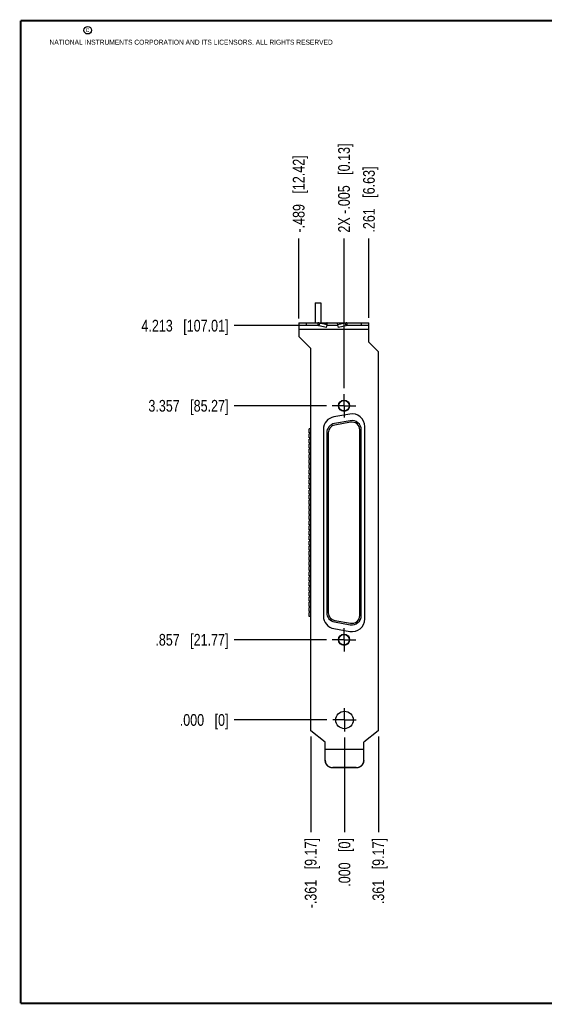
# Model space of a CAD drawing. Header units: inches. Extents: x 0.2 to 16.8, y 0.2 to 10.8.
# Tile 1 of 11: x 0.2 to 5.8, y 0.2 to 10.8. Entities that reach past the tile are written whole.
import ezdxf

# ---------------------------------------------------------------- set-up
doc = ezdxf.new("R2010")
doc.units = ezdxf.units.IN
doc.header["$LTSCALE"] = 0.935
doc.header["$MEASUREMENT"] = 0
doc.linetypes.add('CENTER', pattern=[0.6, 0.375, -0.075, 0.075, -0.075])
doc.layers.get('0').update_dxf_attribs({"linetype": 'CONTINUOUS'})
doc.layers.add('02___PRT_ALL_AXES', color=7, linetype='CONTINUOUS')
doc.layers.add('DIMENSIONS', color=7, linetype='CONTINUOUS')
doc.styles.get("Standard").update_dxf_attribs({"font": 'txt', "width": 0.8})
doc.dimstyles.new('DIMSTYLE_2', dxfattribs={"dimtxt": 0.125, "dimasz": 0.18, "dimexe": 0.18, "dimexo": 0.0625, "dimgap": 0.09, "dimtad": 0, "dimtih": 1, "dimtoh": 1, "dimdec": 3, "dimzin": 4, "dimdsep": 46, "dimtxsty": 'STANDARD', "dimblk": '_FILLED', "dimblk1": '_FILLED', "dimblk2": '_FILLED', "dimcen": 0.09, "dimadec": 0, "dimazin": 0, "dimtp": 0.01, "dimtm": 0.01, "dimtfac": 1, "dimtdec": 3, "dimtofl": 0, "dimtmove": 0, "dimatfit": 3, "dimldrblk": '_FILLED', "dimfxl": 1, "dimtolj": 1, "dimtzin": 4, "dimarcsym": 0})

# ---------------------------------------------------------------- blocks, each defined once
blk = doc.blocks.new('*D4')
at = {"layer": 'DIMENSIONS', "color": 2, "linetype": 'CONTINUOUS'}
blk.add_line((3.236, 7.5), (2.531, 7.5), dxfattribs=at)
at = {"layer": 'DIMENSIONS', "color": 2, "linetype": 'CONTINUOUS', "insert": (2.469, 7.562), "char_height": 0.125, "width": 1.425, "attachment_point": 3, "line_spacing_factor": 0.9}
blk.add_mtext('4.213{\\Ftxt.shx;\\W1.000000;\\H0.125000; }[107.01]', dxfattribs=at)
blk = doc.blocks.new('_FILLED')
at = {"color": 0, "linetype": 'BYBLOCK'}
blk.add_solid([(0, 0), (-1, 0.174), (-1, -0.174)], dxfattribs=at)
blk = doc.blocks.new('*D5')
at = {"layer": 'DIMENSIONS', "color": 2, "linetype": 'CONTINUOUS'}
blk.add_line((3.52, 3.287), (2.531, 3.287), dxfattribs=at)
at = {"layer": 'DIMENSIONS', "color": 2, "linetype": 'CONTINUOUS', "insert": (2.469, 3.349), "char_height": 0.125, "width": 0.825, "attachment_point": 3, "line_spacing_factor": 0.9}
blk.add_mtext('.000{\\Ftxt.shx;\\W1.000000;\\H0.125000; }[0]', dxfattribs=at)
blk = doc.blocks.new('*D6')
at = {"layer": 'DIMENSIONS', "color": 2, "linetype": 'CONTINUOUS'}
blk.add_line((4.069, 3.109), (4.069, 2.087), dxfattribs=at)
at = {"layer": 'DIMENSIONS', "color": 2, "linetype": 'CONTINUOUS', "insert": (4.006, 2.025), "char_height": 0.125, "width": 1.125, "attachment_point": 3, "rotation": 90, "line_spacing_factor": 0.9}
blk.add_mtext('.361{\\Ftxt.shx;\\W1.000000;\\H0.125000; }[9.17]', dxfattribs=at)
blk = doc.blocks.new('*D7')
at = {"layer": 'DIMENSIONS', "color": 2, "linetype": 'CONTINUOUS'}
blk.add_line((3.708, 3.099), (3.708, 2.087), dxfattribs=at)
at = {"layer": 'DIMENSIONS', "color": 2, "linetype": 'CONTINUOUS', "insert": (3.645, 2.025), "char_height": 0.125, "width": 0.825, "attachment_point": 3, "rotation": 90, "line_spacing_factor": 0.9}
blk.add_mtext('.000{\\Ftxt.shx;\\W1.000000;\\H0.125000; }[0]', dxfattribs=at)
blk = doc.blocks.new('*D8')
at = {"layer": 'DIMENSIONS', "color": 2, "linetype": 'CONTINUOUS'}
blk.add_line((3.347, 3.109), (3.347, 2.087), dxfattribs=at)
at = {"layer": 'DIMENSIONS', "color": 2, "linetype": 'CONTINUOUS', "insert": (3.284, 2.025), "char_height": 0.125, "width": 1.225, "attachment_point": 3, "rotation": 90, "line_spacing_factor": 0.9}
blk.add_mtext('-.361{\\Ftxt.shx;\\W1.000000;\\H0.125000; }[9.17]', dxfattribs=at)
blk = doc.blocks.new('*D9')
at = {"layer": 'DIMENSIONS', "color": 2, "linetype": 'CONTINUOUS'}
blk.add_line((3.219, 7.577), (3.219, 8.431), dxfattribs=at)
at = {"layer": 'DIMENSIONS', "color": 2, "linetype": 'CONTINUOUS', "insert": (3.156, 8.494), "char_height": 0.125, "width": 1.325, "attachment_point": 1, "rotation": 90, "line_spacing_factor": 0.9}
blk.add_mtext('-.489{\\Ftxt.shx;\\W1.000000;\\H0.125000; }[12.42]', dxfattribs=at)
blk = doc.blocks.new('*D10')
at = {"layer": 'DIMENSIONS', "color": 2, "linetype": 'CONTINUOUS'}
blk.add_line((3.703, 6.832), (3.703, 8.431), dxfattribs=at)
at = {"layer": 'DIMENSIONS', "color": 2, "linetype": 'CONTINUOUS', "insert": (3.64, 8.494), "char_height": 0.125, "width": 1.525, "attachment_point": 1, "rotation": 90, "line_spacing_factor": 0.9}
blk.add_mtext('2X -.005{\\Ftxt.shx;\\W1.000000;\\H0.125000; }[0.13]', dxfattribs=at)
blk = doc.blocks.new('*D11')
at = {"layer": 'DIMENSIONS', "color": 2, "linetype": 'CONTINUOUS'}
blk.add_line((3.969, 7.582), (3.969, 8.431), dxfattribs=at)
at = {"layer": 'DIMENSIONS', "color": 2, "linetype": 'CONTINUOUS', "insert": (3.906, 8.494), "char_height": 0.125, "width": 1.125, "attachment_point": 1, "rotation": 90, "line_spacing_factor": 0.9}
blk.add_mtext('.261{\\Ftxt.shx;\\W1.000000;\\H0.125000; }[6.63]', dxfattribs=at)
blk = doc.blocks.new('*D12')
at = {"layer": 'DIMENSIONS', "color": 2, "linetype": 'CONTINUOUS'}
blk.add_line((3.515, 4.144), (2.531, 4.144), dxfattribs=at)
at = {"layer": 'DIMENSIONS', "color": 2, "linetype": 'CONTINUOUS', "insert": (2.469, 4.206), "char_height": 0.125, "width": 1.225, "attachment_point": 3, "line_spacing_factor": 0.9}
blk.add_mtext('.857{\\Ftxt.shx;\\W1.000000;\\H0.125000; }[21.77]', dxfattribs=at)
blk = doc.blocks.new('*D13')
at = {"layer": 'DIMENSIONS', "color": 2, "linetype": 'CONTINUOUS'}
blk.add_line((3.515, 6.644), (2.531, 6.644), dxfattribs=at)
at = {"layer": 'DIMENSIONS', "color": 2, "linetype": 'CONTINUOUS', "insert": (2.469, 6.706), "char_height": 0.125, "width": 1.325, "attachment_point": 3, "line_spacing_factor": 0.9}
blk.add_mtext('3.357{\\Ftxt.shx;\\W1.000000;\\H0.125000; }[85.27]', dxfattribs=at)

msp = doc.modelspace()

# ---------------------------------------------------------------- linework, layer by layer
at = {"color": 7, "linetype": 'CONTINUOUS'}
for p, q in [((3.3937, 7.744), (3.3937, 7.53)), ((3.3937, 7.744), (3.4557, 7.744)), ((3.4557, 7.744), (3.4557, 7.53)), ((3.2187, 7.53), (3.2187, 7.382)), ((3.2187, 7.53), (3.9687, 7.53)), ((3.4234, 7.5), (3.2187, 7.5)), ((3.2987, 7.53), (3.2987, 7.5)), ((3.4234, 7.53), (3.4234, 7.5)), ((3.4414, 7.5277), (3.4347, 7.4988)), ((3.5144, 7.4804), (3.4347, 7.4988)), ((3.5211, 7.5094), (3.4414, 7.5277)), ((3.4414, 7.5277), (3.5232, 7.5277)), ((3.5144, 7.4804), (3.5211, 7.5094)), ((3.6387, 7.5), (3.5187, 7.5)), ((3.5211, 7.5094), (3.5232, 7.5277)), ((3.6363, 7.5094), (3.6342, 7.5277)), ((3.716, 7.5277), (3.6342, 7.5277)), ((3.716, 7.5277), (3.6363, 7.5094)), ((3.6431, 7.4804), (3.6363, 7.5094)), ((3.7228, 7.4988), (3.6431, 7.4804)), ((3.716, 7.5277), (3.7228, 7.4988)), ((3.734, 7.53), (3.734, 7.5)), ((3.9687, 7.5), (3.734, 7.5)), ((3.8887, 7.5), (3.8887, 7.53)), ((3.9687, 7.323), (3.9687, 7.53)), ((3.9687, 7.46), (3.2187, 7.46)), ((3.3467, 7.254), (3.2187, 7.382)), ((3.9687, 7.323), (4.0687, 7.223)), ((3.3467, 3.1711), (3.3467, 7.254)), ((4.0687, 7.223), (4.0687, 3.1711)), ((3.7653, 6.5555), (3.5943, 6.5253)), ((3.7698, 6.4834), (3.6008, 6.4536)), ((3.7726, 6.4677), (3.6036, 6.4379)), ((3.9237, 4.3654), (3.9237, 6.4225)), ((3.3307, 6.3535), (3.3307, 6.3965)), ((3.3467, 6.3965), (3.3307, 6.3965)), ((3.3467, 6.3535), (3.3307, 6.3535)), ((3.3307, 6.2995), (3.3307, 6.3425)), ((3.3467, 6.3425), (3.3307, 6.3425)), ((3.4827, 6.3924), (3.4827, 4.3956)), ((3.5182, 6.3552), (3.5182, 4.4328)), ((3.5342, 6.3552), (3.5342, 4.4328)), ((3.8712, 4.403), (3.8712, 6.385)), ((3.8872, 4.403), (3.8872, 6.385)), ((3.3467, 6.2995), (3.3307, 6.2995)), ((3.3307, 6.2445), (3.3307, 6.2875)), ((3.3467, 6.2875), (3.3307, 6.2875)), ((3.3467, 6.2445), (3.3307, 6.2445)), ((3.3307, 6.1905), (3.3307, 6.2335)), ((3.3467, 6.2335), (3.3307, 6.2335)), ((3.3467, 6.1905), (3.3307, 6.1905)), ((3.3307, 6.1355), (3.3307, 6.1785)), ((3.3467, 6.1785), (3.3307, 6.1785)), ((3.3467, 6.1355), (3.3307, 6.1355)), ((3.3307, 6.0815), (3.3307, 6.1245)), ((3.3467, 6.1245), (3.3307, 6.1245)), ((3.3467, 6.0815), (3.3307, 6.0815)), ((3.3307, 6.0265), (3.3307, 6.0695)), ((3.3467, 6.0695), (3.3307, 6.0695)), ((3.3467, 6.0265), (3.3307, 6.0265)), ((3.3307, 5.9725), (3.3307, 6.0155)), ((3.3467, 6.0155), (3.3307, 6.0155)), ((3.3467, 5.9725), (3.3307, 5.9725)), ((3.3307, 5.9175), (3.3307, 5.9605)), ((3.3467, 5.9605), (3.3307, 5.9605)), ((3.3467, 5.9175), (3.3307, 5.9175)), ((3.3307, 5.8635), (3.3307, 5.9065)), ((3.3467, 5.9065), (3.3307, 5.9065)), ((3.3467, 5.8635), (3.3307, 5.8635)), ((3.3307, 5.8085), (3.3307, 5.8515)), ((3.3467, 5.8515), (3.3307, 5.8515)), ((3.3467, 5.8085), (3.3307, 5.8085)), ((3.3307, 5.7545), (3.3307, 5.7975)), ((3.3467, 5.7975), (3.3307, 5.7975)), ((3.3467, 5.7545), (3.3307, 5.7545)), ((3.3307, 5.6995), (3.3307, 5.7425)), ((3.3467, 5.7425), (3.3307, 5.7425)), ((3.3467, 5.6995), (3.3307, 5.6995)), ((3.3307, 5.6455), (3.3307, 5.6885)), ((3.3467, 5.6885), (3.3307, 5.6885)), ((3.3467, 5.6455), (3.3307, 5.6455)), ((3.3307, 5.5905), (3.3307, 5.6335)), ((3.3467, 5.6335), (3.3307, 5.6335)), ((3.3467, 5.5905), (3.3307, 5.5905)), ((3.3307, 5.5365), (3.3307, 5.5795)), ((3.3467, 5.5795), (3.3307, 5.5795)), ((3.3467, 5.5365), (3.3307, 5.5365)), ((3.3307, 5.4815), (3.3307, 5.5245)), ((3.3467, 5.5245), (3.3307, 5.5245)), ((3.3467, 5.4815), (3.3307, 5.4815)), ((3.3307, 5.4275), (3.3307, 5.4705)), ((3.3467, 5.4705), (3.3307, 5.4705)), ((3.3467, 5.4275), (3.3307, 5.4275)), ((3.3307, 5.3725), (3.3307, 5.4155)), ((3.3467, 5.4155), (3.3307, 5.4155)), ((3.3467, 5.3725), (3.3307, 5.3725)), ((3.3307, 5.3185), (3.3307, 5.3615)), ((3.3467, 5.3615), (3.3307, 5.3615)), ((3.3467, 5.3185), (3.3307, 5.3185)), ((3.3307, 5.2635), (3.3307, 5.3065)), ((3.3467, 5.3065), (3.3307, 5.3065)), ((3.3467, 5.2635), (3.3307, 5.2635)), ((3.3307, 5.2095), (3.3307, 5.2525)), ((3.3467, 5.2525), (3.3307, 5.2525)), ((3.3467, 5.2095), (3.3307, 5.2095)), ((3.3307, 5.1545), (3.3307, 5.1975)), ((3.3467, 5.1975), (3.3307, 5.1975)), ((3.3467, 5.1545), (3.3307, 5.1545)), ((3.3307, 5.1005), (3.3307, 5.1435)), ((3.3467, 5.1435), (3.3307, 5.1435)), ((3.3467, 5.1005), (3.3307, 5.1005)), ((3.3307, 5.0455), (3.3307, 5.0885)), ((3.3467, 5.0885), (3.3307, 5.0885)), ((3.3467, 5.0455), (3.3307, 5.0455)), ((3.3307, 4.9915), (3.3307, 5.0345)), ((3.3467, 5.0345), (3.3307, 5.0345)), ((3.3467, 4.9915), (3.3307, 4.9915)), ((3.3307, 4.9365), (3.3307, 4.9795)), ((3.3467, 4.9795), (3.3307, 4.9795)), ((3.3467, 4.9365), (3.3307, 4.9365)), ((3.3467, 4.9255), (3.3307, 4.9255)), ((3.3307, 4.8825), (3.3307, 4.9255)), ((3.3467, 4.8825), (3.3307, 4.8825)), ((3.3467, 4.8705), (3.3307, 4.8705)), ((3.3307, 4.8275), (3.3307, 4.8705)), ((3.3467, 4.8275), (3.3307, 4.8275)), ((3.3467, 4.8165), (3.3307, 4.8165)), ((3.3307, 4.7735), (3.3307, 4.8165)), ((3.3467, 4.7735), (3.3307, 4.7735)), ((3.3467, 4.7615), (3.3307, 4.7615)), ((3.3307, 4.7185), (3.3307, 4.7615)), ((3.3467, 4.7185), (3.3307, 4.7185)), ((3.3467, 4.7075), (3.3307, 4.7075)), ((3.3307, 4.6645), (3.3307, 4.7075)), ((3.3467, 4.6645), (3.3307, 4.6645)), ((3.3467, 4.6525), (3.3307, 4.6525)), ((3.3307, 4.6095), (3.3307, 4.6525)), ((3.3467, 4.6095), (3.3307, 4.6095)), ((3.3467, 4.5985), (3.3307, 4.5985)), ((3.3307, 4.5555), (3.3307, 4.5985)), ((3.3467, 4.5555), (3.3307, 4.5555)), ((3.3467, 4.5435), (3.3307, 4.5435)), ((3.3307, 4.5005), (3.3307, 4.5435)), ((3.3467, 4.5005), (3.3307, 4.5005)), ((3.3467, 4.4895), (3.3307, 4.4895)), ((3.3307, 4.4465), (3.3307, 4.4895)), ((3.3467, 4.4465), (3.3307, 4.4465)), ((3.3467, 4.4345), (3.3307, 4.4345)), ((3.3307, 4.3915), (3.3307, 4.4345)), ((3.3467, 4.3915), (3.3307, 4.3915)), ((3.6008, 4.3343), (3.7698, 4.3045)), ((3.6036, 4.35), (3.7726, 4.3202)), ((3.5943, 4.2626), (3.7653, 4.2325)), ((3.5017, 3.05), (3.3467, 3.1711)), ((4.0687, 3.1711), (3.9137, 3.05)), ((3.5017, 2.8572), (3.5017, 3.05)), ((3.5017, 2.976), (3.9137, 2.976)), ((3.5017, 2.9729), (3.9137, 2.9729)), ((3.9137, 2.8572), (3.9137, 3.05)), ((3.8337, 2.7775), (3.5817, 2.7775)), ((3.5817, 2.7775), (3.5817, 2.7749)), ((3.8337, 2.7749), (3.5817, 2.7749)), ((3.8337, 2.7775), (3.8337, 2.7749))]:
    msp.add_line(p, q, dxfattribs=at)
at = {"color": 7, "linetype": 'CONTINUOUS', "const_width": 0.02}
for points in [[(0.25, 10.7586), (0.25, 0.2586)], [(16.75, 10.7586), (0.25, 10.7586)], [(0.25, 0.2586), (16.75, 0.2586)]]:
    msp.add_lwpolyline(points, dxfattribs=at)
at = {"color": 2, "linetype": 'CONTINUOUS'}
msp.add_circle((0.9659, 10.6562), 0.0403, dxfattribs=at)
at = {"color": 7, "linetype": 'CONTINUOUS'}
for centre, radius in [((3.7027, 6.644), 0.06), ((3.7027, 6.644), 0.056), ((3.7027, 4.144), 0.06), ((3.7027, 4.144), 0.056), ((3.7077, 3.287), 0.0935)]:
    msp.add_circle(centre, radius, dxfattribs=at)
for centre, radius, start, end in [((3.4234, 7.456), 0.074, 75.9428, 89.97829), ((3.4234, 7.4466), 0.0534, 77.86486, 89.99178), ((3.734, 7.456), 0.074, 90.02171, 104.0572), ((3.734, 7.4466), 0.0534, 90.00822, 102.13514), ((3.6177, 6.3924), 0.135, 100, 180), ((3.7887, 6.4225), 0.135, 0, 100), ((3.6182, 6.3552), 0.1, 100, 180), ((3.6182, 6.3552), 0.084, 100, 180), ((3.7872, 6.385), 0.1, 0, 100), ((3.7872, 6.385), 0.084, 0, 100), ((3.6182, 4.4328), 0.1, 180, 260), ((3.6182, 4.4328), 0.084, 180, 260), ((3.6177, 4.3956), 0.135, 180, 260), ((3.7887, 4.3654), 0.135, 260, 360), ((3.7872, 4.403), 0.1, 260, 360), ((3.7872, 4.403), 0.084, 260, 360), ((3.8347, 2.8572), 0.079, 358.11989, 359.99901)]:
    msp.add_arc(centre, radius, start, end, dxfattribs=at)
for points, knots in [([(3.5232, 7.5277), (3.5229, 7.5281), (3.5222, 7.5287), (3.5211, 7.5294), (3.5199, 7.5299), (3.5191, 7.53), (3.5187, 7.53)], [0, 0, 0, 0, 0.2802151, 0.5354987, 0.7726057, 1, 1, 1, 1]), ([(3.6342, 7.5277), (3.6346, 7.5281), (3.6352, 7.5287), (3.6364, 7.5294), (3.6375, 7.5299), (3.6383, 7.53), (3.6387, 7.53)], [0, 0, 0, 0, 0.2802151, 0.5354987, 0.7726057, 1, 1, 1, 1]), ([(3.5017, 2.8572), (3.5017, 2.852), (3.5025, 2.8442), (3.505, 2.8341), (3.5077, 2.8267), (3.511, 2.8196), (3.5151, 2.8129), (3.5198, 2.8066), (3.5251, 2.8008), (3.5309, 2.7955), (3.5372, 2.7909), (3.5439, 2.7868), (3.551, 2.7835), (3.5585, 2.7809), (3.5686, 2.7783), (3.5765, 2.7775), (3.5817, 2.7775)], [0, 0, 0, 0, 0.1246424, 0.1870797, 0.2495008, 0.3119349, 0.3743981, 0.4368841, 0.4993912, 0.5619217, 0.624477, 0.6870525, 0.7496377, 0.812243, 0.8748907, 1, 1, 1, 1]), ([(3.5817, 2.7749), (3.5765, 2.7749), (3.5686, 2.7757), (3.5585, 2.7782), (3.551, 2.7809), (3.5439, 2.7842), (3.5372, 2.7883), (3.5309, 2.7929), (3.5251, 2.7982), (3.5198, 2.804), (3.5151, 2.8103), (3.511, 2.817), (3.5077, 2.8241), (3.505, 2.8315), (3.5025, 2.8416), (3.5017, 2.8494), (3.5017, 2.8546)], [0, 0, 0, 0, 0.1251093, 0.187757, 0.2503623, 0.3129475, 0.375523, 0.4380783, 0.5006088, 0.5631159, 0.6256019, 0.6880651, 0.7504992, 0.8129203, 0.8753576, 1, 1, 1, 1]), ([(3.9137, 2.8546), (3.9137, 2.8494), (3.9129, 2.8416), (3.9104, 2.8315), (3.9077, 2.8241), (3.9044, 2.817), (3.9003, 2.8103), (3.8957, 2.804), (3.8904, 2.7982), (3.8845, 2.7929), (3.8782, 2.7883), (3.8715, 2.7842), (3.8644, 2.7809), (3.857, 2.7782), (3.8468, 2.7757), (3.8389, 2.7749), (3.8337, 2.7749)], [0, 0, 0, 0, 0.1246424, 0.1870797, 0.2495008, 0.3119349, 0.3743981, 0.4368841, 0.4993912, 0.5619217, 0.624477, 0.6870525, 0.7496377, 0.812243, 0.8748907, 1, 1, 1, 1]), ([(3.8337, 2.7775), (3.8388, 2.7775), (3.8465, 2.7783), (3.8565, 2.7807), (3.8638, 2.7832), (3.8708, 2.7865), (3.8774, 2.7903), (3.8837, 2.7948), (3.8894, 2.7999), (3.8947, 2.8055), (3.8994, 2.8116), (3.9035, 2.818), (3.9081, 2.8272), (3.9122, 2.8394), (3.9135, 2.8495), (3.9137, 2.8546)], [0, 0, 0, 0, 0.1251208, 0.1877748, 0.250386, 0.3129759, 0.3755566, 0.4381189, 0.5006567, 0.5631716, 0.6256651, 0.6881377, 0.7505821, 0.8752957, 1, 1, 1, 1])]:
    msp.add_open_spline(points, degree=3, knots=knots, dxfattribs=at)
at = {"layer": '02___PRT_ALL_AXES', "color": 7, "linetype": 'CENTER'}
for p, q in [((3.7027, 6.644), (3.7027, 6.7691)), ((3.7027, 6.644), (3.5776, 6.644)), ((3.7027, 6.644), (3.7027, 6.5189)), ((3.7027, 6.644), (3.8278, 6.644)), ((3.7027, 4.144), (3.7027, 4.2691)), ((3.7027, 4.144), (3.5776, 4.144)), ((3.7027, 4.144), (3.8278, 4.144)), ((3.7027, 4.144), (3.7027, 4.0189)), ((3.7077, 3.287), (3.7077, 3.4121)), ((3.7077, 3.287), (3.5826, 3.287)), ((3.7077, 3.287), (3.8328, 3.287)), ((3.7077, 3.287), (3.7077, 3.1619))]:
    msp.add_line(p, q, dxfattribs=at)

# ---------------------------------------------------------------- texts
at = {"color": 2, "linetype": 'CONTINUOUS', "char_height": 0.053, "attachment_point": 1, "line_spacing_factor": 0.9}
for s, insert, width in [('c', (0.946, 10.6893), 0.0424), ('NATIONAL INSTRUMENTS CORPORATION AND ITS LICENSORS. ALL RIGHTS RESERVED', (0.5583, 10.5546), 3.0104)]:
    msp.add_mtext(s, dxfattribs=dict(at, insert=insert, width=width))

# ---------------------------------------------------------------- dimensions: what is measured, and where the dimension line sits
at = {"layer": 'DIMENSIONS', "color": 2, "linetype": 'CONTINUOUS'}
for feature_location, offset, origin, text, picture, middle in [((3.7027, 6.8316), (0, 1.5999), (3.7077, 6.7691), '2X -<>', '*D10', (3.7027, 9.2565)), ((3.2187, 7.5772), (0, 0.8543), (3.7077, 7.46), '-<>', '*D9', (3.2187, 9.1565)), ((3.3467, 3.1086), (0, -1.0211), (3.7077, 3.1711), '-<>', '*D8', (3.4587, 1.2389))]:
    dim = msp.add_ordinate_dim(feature_location=feature_location, offset=offset, dtype=1, origin=origin, text=text, dimstyle='DIMSTYLE_2', dxfattribs=at)
    dim.commit()
    dim.dimension.update_dxf_attribs({"geometry": picture, "text_midpoint": middle})
for feature_location, offset, dtype, origin, picture, middle in [((3.9687, 7.5825), (0, 0.849), 1, (3.7077, 7.46), '*D11', (3.9687, 9.0565)), ((3.2362, 7.5), (-0.705, 0), 0, (3.5826, 3.287), '*D4', (1.4562, 7.5)), ((3.5151, 6.644), (-0.9839, 0), 0, (3.5776, 3.287), '*D13', (1.5062, 6.644)), ((3.5151, 4.144), (-0.9839, 0), 0, (3.5776, 3.287), '*D12', (1.6062, 4.144)), ((3.5201109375, 3.2869589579), (-0.9889, 0), 0, (3.5826109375, 3.2869589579), '*D5', (1.8062109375, 3.2869589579)), ((3.7077109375, 3.0993589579), (0, -1.0119311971), 1, (3.7077109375, 3.1618589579), '*D7', (3.8197293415, 1.3889285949)), ((4.0687, 3.1086), (0, -1.0211), 1, (3.7077, 3.1619), '*D6', (4.1807, 1.2389))]:
    dim = msp.add_ordinate_dim(feature_location=feature_location, offset=offset, dtype=dtype, origin=origin, dimstyle='DIMSTYLE_2', dxfattribs=at)
    dim.commit()
    dim.dimension.update_dxf_attribs({"geometry": picture, "text_midpoint": middle})

doc.saveas('drawing.dxf')
